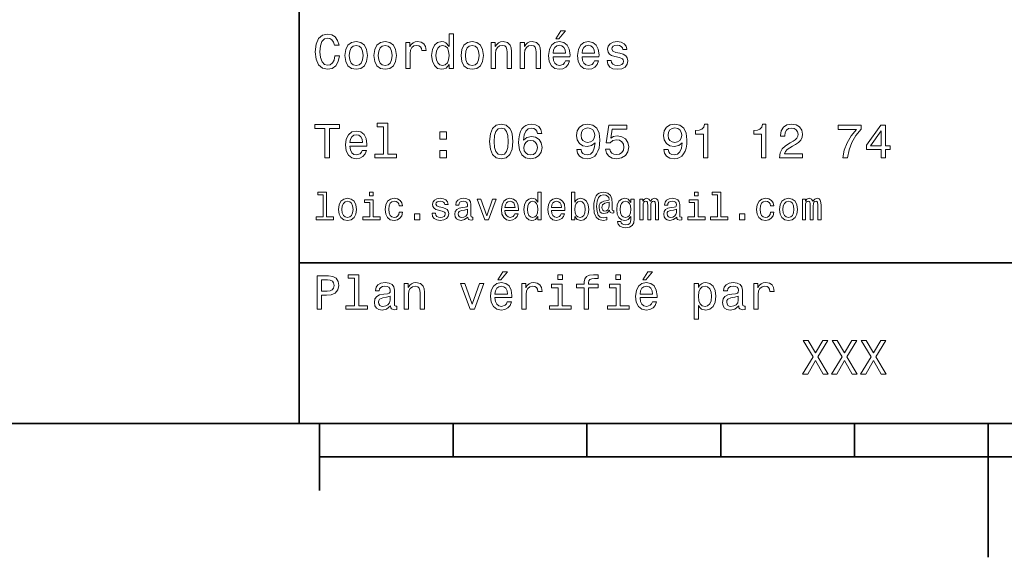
# Model space of a CAD drawing. Extents: x 0 to 297, y 0 to 210.
# Tile 2 of 8: x 76 to 150, y 0 to 40. Entities that reach past the tile are written whole.
import ezdxf

# ---------------------------------------------------------------- set-up
doc = ezdxf.new("R2010")
doc.units = 0

msp = doc.modelspace()

# ---------------------------------------------------------------- linework, layer by layer
at = {"color": 7, "lineweight": 35}
for p, q in [((97, 10), (97, 70)), ((97, 22), (162, 22)), ((10, 10), (287, 10)), ((97, 10), (287, 10)), ((98.5, 7.5), (198.5, 7.5))]:
    msp.add_line(p, q, dxfattribs=at)
at = {"color": 7, "lineweight": 35, "ltscale": 0.125}
msp.add_line((98.5, 10), (98.5, 5), dxfattribs=at)
at = {"color": 7, "lineweight": 35, "ltscale": 0.0625}
for p, q in [((108.5, 10), (108.5, 7.5)), ((118.5, 10), (118.5, 7.5)), ((128.5, 10), (128.5, 7.5)), ((138.5, 10), (138.5, 7.5))]:
    msp.add_line(p, q, dxfattribs=at)
at = {"color": 7, "lineweight": 35, "ltscale": 0.25}
msp.add_line((148.5, 10), (148.5, 0), dxfattribs=at)
at = {"color": 7, "lineweight": 13}
for points in [[(99.66787, 37.460373), (99.595818, 37.15778), (99.476944, 36.941643), (99.311241, 36.808357), (99.116714, 36.765129), (98.882568, 36.829971), (98.698845, 37.024494), (98.57637, 37.341499), (98.536743, 37.780979), (98.57637, 38.216858), (98.695244, 38.537464), (98.87896, 38.731987), (99.116714, 38.80043), (99.289627, 38.764408), (99.437317, 38.663544), (99.552597, 38.501442), (99.631844, 38.278099), (99.97406, 38.278099), (99.865997, 38.620316), (99.678673, 38.879681), (99.422913, 39.041786), (99.116714, 39.099422), (98.734871, 39.009365), (98.443085, 38.757202), (98.25576, 38.342937), (98.190926, 37.780979), (98.25576, 37.219021), (98.443085, 36.804756), (98.734871, 36.548992), (99.116714, 36.462536), (99.451729, 36.530979), (99.721901, 36.721901), (99.912827, 37.035301), (100.013687, 37.460373)], [(108.201729, 36.829971), (108.201729, 36.530979), (108.51873, 36.530979), (108.51873, 39.117435), (108.20533, 39.117435), (108.20533, 38.170029), (107.963974, 38.443802), (107.816284, 38.508644), (107.646973, 38.533859), (107.340775, 38.461815), (107.103027, 38.260086), (106.948128, 37.935879), (106.894089, 37.5), (106.948128, 37.064121), (107.103027, 36.736309), (107.340775, 36.530979), (107.646973, 36.462536), (107.816284, 36.487751), (107.967575, 36.552593)], [(116.184441, 38.728386), (116.396973, 38.728386), (116.897697, 39.340778), (116.54467, 39.340778)], [(100.413544, 37.496399), (100.471184, 37.056915), (100.636887, 36.732708), (100.899857, 36.530979), (101.252884, 36.462536), (101.602303, 36.530979), (101.865273, 36.729107), (102.030983, 37.053314), (102.092216, 37.496399), (102.030983, 37.935879), (101.865273, 38.263687), (101.602303, 38.461815), (101.252884, 38.533859), (100.899857, 38.461815), (100.636887, 38.260086), (100.471184, 37.935879)], [(102.58213, 37.496399), (102.639771, 37.056915), (102.805473, 36.732708), (103.068443, 36.530979), (103.421471, 36.462536), (103.770897, 36.530979), (104.033859, 36.729107), (104.19957, 37.053314), (104.260803, 37.496399), (104.19957, 37.935879), (104.033859, 38.263687), (103.770897, 38.461815), (103.421471, 38.533859), (103.068443, 38.461815), (102.805473, 38.260086), (102.639771, 37.935879)], [(104.963257, 36.530979), (105.280258, 36.530979), (105.280258, 37.636887), (105.312683, 37.903458), (105.409943, 38.094379), (105.568443, 38.209652), (105.780983, 38.249279), (105.939484, 38.224064), (106.058357, 38.152016), (106.130402, 38.029537), (106.155617, 37.863831), (106.476227, 37.863831), (106.432999, 38.155621), (106.314117, 38.364552), (106.115997, 38.490635), (105.845825, 38.533859), (105.662102, 38.505043), (105.503601, 38.432995), (105.363113, 38.310516), (105.251442, 38.144814), (105.251442, 38.465416), (104.963257, 38.465416)], [(109.087898, 37.496399), (109.145531, 37.056915), (109.311241, 36.732708), (109.574203, 36.530979), (109.927231, 36.462536), (110.276657, 36.530979), (110.539627, 36.729107), (110.70533, 37.053314), (110.766571, 37.496399), (110.70533, 37.935879), (110.539627, 38.263687), (110.276657, 38.461815), (109.927231, 38.533859), (109.574203, 38.461815), (109.311241, 38.260086), (109.145531, 37.935879)], [(111.350143, 36.530979), (111.667145, 36.530979), (111.667145, 37.647694), (111.69957, 37.903458), (111.804031, 38.090778), (111.966141, 38.206051), (112.182274, 38.249279), (112.355186, 38.213257), (112.463257, 38.115993), (112.517288, 37.953888), (112.535301, 37.737751), (112.535301, 36.530979), (112.852303, 36.530979), (112.852303, 37.802593), (112.837898, 38.058357), (112.773056, 38.270893), (112.560516, 38.465416), (112.229103, 38.533859), (112.045387, 38.508644), (111.890488, 38.440201), (111.757202, 38.324928), (111.65274, 38.170029), (111.65274, 38.465416), (111.350143, 38.465416)], [(113.51873, 36.530979), (113.835732, 36.530979), (113.835732, 37.647694), (113.868156, 37.903458), (113.972626, 38.090778), (114.134727, 38.206051), (114.350861, 38.249279), (114.523773, 38.213257), (114.631844, 38.115993), (114.685883, 37.953888), (114.703888, 37.737751), (114.703888, 36.530979), (115.020889, 36.530979), (115.020889, 37.802593), (115.006485, 38.058357), (114.941643, 38.270893), (114.729111, 38.465416), (114.39769, 38.533859), (114.213974, 38.508644), (114.059082, 38.440201), (113.925789, 38.324928), (113.821327, 38.170029), (113.821327, 38.465416), (113.51873, 38.465416)], [(115.964699, 37.406338), (117.232712, 37.406338), (117.236313, 37.554035), (117.178673, 37.9683), (117.020172, 38.278099), (116.768013, 38.465416), (116.432999, 38.533859), (116.105186, 38.461815), (115.853027, 38.260086), (115.690918, 37.932278), (115.633286, 37.5), (115.687317, 37.056915), (115.849426, 36.732708), (116.097984, 36.530979), (116.422188, 36.462536), (116.703171, 36.509365), (116.933716, 36.631844), (117.103027, 36.826366), (117.200287, 37.085735), (116.886887, 37.085735), (116.822044, 36.941643), (116.728386, 36.833572), (116.461815, 36.747116), (116.256485, 36.786743), (116.101585, 36.912823), (116.000717, 37.118156), (115.964699, 37.395531)], [(118.133286, 37.406338), (119.401299, 37.406338), (119.4049, 37.554035), (119.34726, 37.9683), (119.188766, 38.278099), (118.9366, 38.465416), (118.601585, 38.533859), (118.273773, 38.461815), (118.021614, 38.260086), (117.859512, 37.932278), (117.801872, 37.5), (117.855911, 37.056915), (118.018013, 36.732708), (118.266571, 36.530979), (118.590775, 36.462536), (118.871758, 36.509365), (119.10231, 36.631844), (119.271614, 36.826366), (119.368881, 37.085735), (119.055481, 37.085735), (118.990631, 36.941643), (118.896973, 36.833572), (118.630402, 36.747116), (118.425072, 36.786743), (118.270172, 36.912823), (118.169312, 37.118156), (118.133286, 37.395531)], [(120.971901, 37.658501), (120.66571, 37.730545), (120.438766, 37.8134), (120.363113, 37.982708), (120.384727, 38.101585), (120.460373, 38.188038), (120.582855, 38.242073), (120.759369, 38.263687), (120.92868, 38.242073), (121.061966, 38.177231), (121.148415, 38.079971), (121.184441, 37.950287), (121.49424, 37.950287), (121.49424, 37.957493), (121.440201, 38.191643), (121.292511, 38.375359), (121.061966, 38.490635), (120.759369, 38.533859), (120.453171, 38.490635), (120.229828, 38.371758), (120.08934, 38.195244), (120.046112, 37.971901), (120.078529, 37.755764), (120.179398, 37.604465), (120.3451, 37.496399), (120.586456, 37.42075), (120.939484, 37.334293), (121.155624, 37.244236), (121.213257, 37.172188), (121.234871, 37.064121), (121.202454, 36.930836), (121.115997, 36.829971), (120.97551, 36.765129), (120.788185, 36.743515), (120.590057, 36.765129), (120.445969, 36.840778), (120.348709, 36.963257), (120.309082, 37.132565), (120.002884, 37.132565), (120.053314, 36.844379), (120.201012, 36.635445), (120.435158, 36.509365), (120.759369, 36.462536), (121.097984, 36.509365), (121.346542, 36.635445), (121.497841, 36.837173), (121.551872, 37.100143), (121.512253, 37.327087), (121.400574, 37.481987), (121.216858, 37.582851)], [(100.737755, 37.5), (100.770172, 37.824207), (100.87104, 38.058357), (101.033142, 38.20245), (101.252884, 38.25288), (101.469017, 38.20245), (101.631126, 38.061958), (101.731987, 37.824207), (101.768013, 37.5), (101.731987, 37.172188), (101.631126, 36.934437), (101.469017, 36.790344), (101.252884, 36.743515), (101.033142, 36.790344), (100.87104, 36.934437), (100.770172, 37.172188)], [(102.906342, 37.5), (102.938759, 37.824207), (103.039627, 38.058357), (103.201729, 38.20245), (103.421471, 38.25288), (103.637611, 38.20245), (103.799713, 38.061958), (103.900574, 37.824207), (103.9366, 37.5), (103.900574, 37.172188), (103.799713, 36.934437), (103.637611, 36.790344), (103.421471, 36.743515), (103.201729, 36.790344), (103.039627, 36.934437), (102.938759, 37.172188)], [(107.701012, 38.249279), (107.909943, 38.198845), (108.068443, 38.058357), (108.162102, 37.824207), (108.198128, 37.5), (108.162102, 37.172188), (108.068443, 36.938038), (107.909943, 36.793949), (107.701012, 36.747116), (107.502884, 36.793949), (107.351585, 36.938038), (107.250717, 37.175793), (107.2183, 37.5), (107.250717, 37.820606), (107.351585, 38.054756), (107.502884, 38.198845)], [(109.412102, 37.5), (109.444527, 37.824207), (109.545387, 38.058357), (109.707489, 38.20245), (109.927231, 38.25288), (110.143372, 38.20245), (110.305473, 38.061958), (110.406342, 37.824207), (110.44236, 37.5), (110.406342, 37.172188), (110.305473, 36.934437), (110.143372, 36.790344), (109.927231, 36.743515), (109.707489, 36.790344), (109.545387, 36.934437), (109.444527, 37.172188)], [(115.964699, 37.672909), (116.004318, 37.921471), (116.101585, 38.105186), (116.249283, 38.216858), (116.443802, 38.256485), (116.634727, 38.216858), (116.782425, 38.105186), (116.872482, 37.921471), (116.9049, 37.672909)], [(118.133286, 37.672909), (118.172913, 37.921471), (118.270172, 38.105186), (118.41787, 38.216858), (118.612396, 38.256485), (118.803314, 38.216858), (118.951012, 38.105186), (119.041069, 37.921471), (119.073486, 37.672909)], [(103.306198, 32.170029), (103.306198, 30.116714), (102.654175, 30.116714), (102.654175, 29.850143), (104.271614, 29.850143), (104.271614, 30.116714), (103.623199, 30.116714), (103.623199, 32.4366), (102.809074, 32.4366), (102.809074, 32.170029)], [(98.918587, 29.850143), (99.25, 29.850143), (99.25, 32.04755), (100.006485, 32.04755), (100.006485, 32.350143), (98.158501, 32.350143), (98.158501, 32.04755), (98.918587, 32.04755)], [(100.784584, 30.725504), (102.052597, 30.725504), (102.056198, 30.873198), (101.998558, 31.287464), (101.840057, 31.597261), (101.587898, 31.784582), (101.252884, 31.853025), (100.925072, 31.780979), (100.672913, 31.57925), (100.510803, 31.25144), (100.453171, 30.819164), (100.507202, 30.37608), (100.669312, 30.051872), (100.91787, 29.850143), (101.242073, 29.7817), (101.523056, 29.828529), (101.753601, 29.951008), (101.922913, 30.145533), (102.020172, 30.404898), (101.706772, 30.404898), (101.64193, 30.260807), (101.548271, 30.152737), (101.2817, 30.066282), (101.07637, 30.105907), (100.921471, 30.231987), (100.820602, 30.437319), (100.784584, 30.714697)], [(107.510086, 31.247837), (108.007202, 31.247837), (108.007202, 31.784582), (107.510086, 31.784582)], [(111.227661, 31.071325), (111.2817, 30.505762), (111.451012, 30.102304), (111.721184, 29.857347), (112.095825, 29.778097), (112.466858, 29.857347), (112.73703, 30.102304), (112.90274, 30.505762), (112.960373, 31.071325), (112.90274, 31.633286), (112.83429, 31.856628), (112.73703, 32.040344), (112.466858, 32.285301), (112.095825, 32.368156), (111.721184, 32.285301), (111.451012, 32.036743), (111.2817, 31.633286)], [(111.573486, 31.071325), (111.602303, 31.507204), (111.69236, 31.820604), (111.854469, 32.004322), (112.095825, 32.069164), (112.333572, 32.004322), (112.495674, 31.820604), (112.585732, 31.507204), (112.614555, 31.071325), (112.585732, 30.631844), (112.495674, 30.318443), (112.333572, 30.134726), (112.095825, 30.073486), (111.854469, 30.134726), (111.69236, 30.318443), (111.602303, 30.631844)], [(115.12896, 31.676512), (115.060516, 31.9683), (114.902016, 32.184437), (114.657059, 32.321323), (114.340057, 32.368156), (114.127518, 32.342937), (113.943802, 32.274494), (113.7817, 32.162823), (113.644814, 32.004322), (113.536743, 31.806194), (113.457489, 31.56484), (113.407059, 31.280258), (113.392654, 30.959654), (113.450287, 30.448126), (113.626801, 30.077089), (113.911385, 29.853746), (114.30043, 29.778097), (114.649857, 29.842939), (114.916428, 30.012247), (115.08934, 30.278818), (115.150574, 30.617435), (115.08934, 30.959654), (114.92363, 31.222622), (114.66787, 31.388329), (114.350861, 31.445965), (114.008644, 31.373919), (113.752884, 31.168587), (113.806915, 31.56484), (113.922188, 31.849422), (114.098701, 32.01873), (114.343658, 32.076366), (114.523773, 32.04755), (114.66066, 31.971901), (114.750717, 31.845821), (114.797546, 31.676512)], [(117.73703, 30.46974), (117.791069, 30.185158), (117.945969, 29.965418), (118.190926, 29.828529), (118.515129, 29.778097), (118.727669, 29.803314), (118.918587, 29.868155), (119.080688, 29.979826), (119.217583, 30.138329), (119.325653, 30.336454), (119.4049, 30.581411), (119.451729, 30.862391), (119.469742, 31.1866), (119.408501, 31.694523), (119.231987, 32.065559), (118.951012, 32.288902), (118.565567, 32.368156), (118.21254, 32.303314), (117.945969, 32.130402), (117.773056, 31.863832), (117.715424, 31.528818), (117.773056, 31.182997), (117.942368, 30.920029), (118.194527, 30.754322), (118.515129, 30.700287), (118.853745, 30.768732), (119.109512, 30.977665), (119.051872, 30.577808), (118.9366, 30.293226), (118.760086, 30.123919), (118.51873, 30.069883), (118.331413, 30.0951), (118.194527, 30.174351), (118.104469, 30.300432), (118.068443, 30.46974)], [(118.064842, 31.532419), (118.100868, 31.755764), (118.201729, 31.932276), (118.360229, 32.043949), (118.565567, 32.083572), (118.778099, 32.043949), (118.940201, 31.932276), (119.041069, 31.759365), (119.080688, 31.536022), (119.041069, 31.309076), (118.940201, 31.139769), (118.774498, 31.035301), (118.554756, 30.999279), (118.356628, 31.035301), (118.201729, 31.139769), (118.100868, 31.305475)], [(119.876801, 30.502161), (119.956055, 30.206772), (120.132568, 29.976225), (120.391937, 29.832132), (120.723343, 29.778097), (121.087173, 29.842939), (121.371758, 30.019451), (121.551872, 30.300432), (121.620316, 30.660662), (121.559082, 30.995676), (121.386169, 31.258644), (121.115997, 31.427954), (120.766571, 31.489193), (120.496399, 31.445965), (120.287468, 31.327089), (120.388329, 32.000721), (121.483429, 32.000721), (121.483429, 32.296108), (120.146973, 32.296108), (119.948853, 30.970461), (120.23703, 30.970461), (120.445969, 31.139769), (120.71254, 31.201008), (120.943085, 31.161383), (121.119598, 31.046108), (121.23127, 30.869596), (121.270897, 30.642651), (121.23127, 30.415705), (121.115997, 30.239193), (120.939484, 30.127522), (120.71254, 30.087896), (120.521614, 30.113111), (120.373917, 30.195965), (120.265854, 30.325647), (120.211815, 30.502161)], [(124.242798, 30.46974), (124.296829, 30.185158), (124.451736, 29.965418), (124.696686, 29.828529), (125.020897, 29.778097), (125.233429, 29.803314), (125.424355, 29.868155), (125.586456, 29.979826), (125.723343, 30.138329), (125.831413, 30.336454), (125.910667, 30.581411), (125.957497, 30.862391), (125.97551, 31.1866), (125.914268, 31.694523), (125.737755, 32.065559), (125.456772, 32.288902), (125.071327, 32.368156), (124.718307, 32.303314), (124.451736, 32.130402), (124.278824, 31.863832), (124.221184, 31.528818), (124.278824, 31.182997), (124.448128, 30.920029), (124.700287, 30.754322), (125.020897, 30.700287), (125.359512, 30.768732), (125.61528, 30.977665), (125.55764, 30.577808), (125.442368, 30.293226), (125.265854, 30.123919), (125.024498, 30.069883), (124.837181, 30.0951), (124.700287, 30.174351), (124.610229, 30.300432), (124.574211, 30.46974)], [(124.57061, 31.532419), (124.606628, 31.755764), (124.707497, 31.932276), (124.865997, 32.043949), (125.071327, 32.083572), (125.283867, 32.043949), (125.445969, 31.932276), (125.546829, 31.759365), (125.586456, 31.536022), (125.546829, 31.309076), (125.445969, 31.139769), (125.280258, 31.035301), (125.060524, 30.999279), (124.862396, 31.035301), (124.707497, 31.139769), (124.606628, 31.305475)], [(127.211098, 29.850143), (127.53891, 29.850143), (127.53891, 32.368156), (127.293953, 32.368156), (127.229111, 32.148415), (127.099426, 32.000721), (126.901299, 31.914265), (126.627525, 31.885447), (126.627525, 31.629683), (127.211098, 31.629683)], [(131.548279, 29.850143), (131.876083, 29.850143), (131.876083, 32.368156), (131.631134, 32.368156), (131.566284, 32.148415), (131.4366, 32.000721), (131.23848, 31.914265), (130.964706, 31.885447), (130.964706, 31.629683), (131.548279, 31.629683)], [(132.90274, 29.850143), (134.621033, 29.850143), (134.621033, 30.159943), (133.26297, 30.159943), (133.338623, 30.32925), (133.468307, 30.46974), (133.868164, 30.725504), (134.080688, 30.833572), (134.318451, 30.988472), (134.487762, 31.168587), (134.585022, 31.381123), (134.621033, 31.622478), (134.559799, 31.925072), (134.390503, 32.162823), (134.131134, 32.314121), (133.796112, 32.368156), (133.450287, 32.306915), (133.187317, 32.137608), (133.018021, 31.867435), (132.960388, 31.510807), (132.960388, 31.460375), (133.288193, 31.460375), (133.288193, 31.489193), (133.320618, 31.73415), (133.417877, 31.914265), (133.572769, 32.029537), (133.778107, 32.069164), (133.98703, 32.033142), (134.141937, 31.943083), (134.242798, 31.802593), (134.278824, 31.62608), (134.253601, 31.460375), (134.185165, 31.319883), (134.069885, 31.197405), (133.911392, 31.089336), (133.698853, 30.974062), (133.345825, 30.750719), (133.09726, 30.512968), (132.94957, 30.224783), (132.90274, 29.86095)], [(137.618164, 29.850143), (137.981995, 29.850143), (138.100861, 30.444523), (138.309799, 30.999279), (138.605194, 31.514408), (138.990631, 31.997118), (138.990631, 32.296108), (137.27594, 32.296108), (137.27594, 31.9683), (138.644806, 31.9683), (138.248566, 31.481987), (137.94957, 30.974062), (137.740631, 30.433718)], [(140.485596, 29.850143), (140.809799, 29.850143), (140.809799, 30.46974), (141.166428, 30.46974), (141.166428, 30.757925), (140.809799, 30.757925), (140.809799, 32.296108), (140.481995, 32.296108), (139.386887, 30.786743), (139.386887, 30.46974), (140.485596, 30.46974)], [(139.689484, 30.757925), (140.485596, 31.878241), (140.485596, 30.757925)], [(100.784584, 30.992075), (100.824211, 31.240633), (100.921471, 31.424351), (101.069168, 31.536022), (101.263687, 31.575647), (101.454613, 31.536022), (101.602303, 31.424351), (101.69236, 31.240633), (101.724785, 30.992075)], [(114.801147, 30.613832), (114.761528, 30.386887), (114.66066, 30.213976), (114.498558, 30.098703), (114.296829, 30.062679), (114.08429, 30.098703), (113.922188, 30.210375), (113.817726, 30.383286), (113.785301, 30.610229), (113.821327, 30.833572), (113.922188, 31.002882), (114.087898, 31.11095), (114.311241, 31.150576), (114.505768, 31.11095), (114.66066, 31.006483), (114.761528, 30.837175)], [(107.510086, 29.850143), (108.007202, 29.850143), (108.007202, 30.386887), (107.510086, 30.386887)], [(98.775215, 27.080692), (98.775215, 25.438042), (98.253601, 25.438042), (98.253601, 25.224785), (99.547554, 25.224785), (99.547554, 25.438042), (99.028816, 25.438042), (99.028816, 27.293949), (98.377525, 27.293949), (98.377525, 27.080692)], [(102.524498, 27.293949), (102.256485, 27.293949), (102.256485, 27.005764), (102.524498, 27.005764)], [(114.835732, 25.463978), (114.835732, 25.224785), (115.08934, 25.224785), (115.08934, 27.293949), (114.838615, 27.293949), (114.838615, 26.536024), (114.645531, 26.755045), (114.527374, 26.806917), (114.39193, 26.827091), (114.146973, 26.769453), (113.956772, 26.60807), (113.832855, 26.348703), (113.789627, 26), (113.832855, 25.651299), (113.956772, 25.38905), (114.146973, 25.224785), (114.39193, 25.170031), (114.527374, 25.190203), (114.648415, 25.242075)], [(117.593658, 25.463978), (117.780975, 25.242075), (118.03746, 25.170031), (118.279541, 25.224785), (118.472626, 25.38905), (118.593658, 25.651299), (118.639771, 26), (118.593658, 26.348703), (118.469742, 26.60807), (118.279541, 26.769453), (118.03746, 26.827091), (117.783859, 26.752163), (117.680115, 26.659943), (117.593658, 26.536024), (117.593658, 27.293949), (117.340057, 27.293949), (117.340057, 25.224785), (117.593658, 25.224785)], [(120.504318, 25.734871), (120.504318, 25.902018), (120.458214, 25.893373), (120.403458, 25.913546), (120.386169, 25.974064), (120.386169, 26.446688), (120.363113, 26.780981), (120.270889, 27.02882), (120.054756, 27.213257), (119.752159, 27.279539), (119.57637, 27.262249), (119.426514, 27.210375), (119.296829, 27.12392), (119.193085, 27.002882), (119.112389, 26.850145), (119.054756, 26.662825), (119.020172, 26.438042), (119.008644, 26.184439), (119.048988, 25.737753), (119.178673, 25.42075), (119.394814, 25.230549), (119.703171, 25.170031), (119.985588, 25.216139), (119.985588, 25.406342), (119.737747, 25.360231), (119.498558, 25.409224), (119.340057, 25.567724), (119.253601, 25.835735), (119.227661, 26.224785), (119.256485, 26.605188), (119.354462, 26.876081), (119.51297, 27.040346), (119.743515, 27.095102), (119.919312, 27.063402), (120.048988, 26.988474), (120.129684, 26.876081), (120.158501, 26.746399), (120.126801, 26.682999), (120.040344, 26.654179), (119.757927, 26.610952), (119.602303, 26.547552), (119.489914, 26.449568), (119.42363, 26.314121), (119.403458, 26.135448), (119.429398, 25.942364), (119.501442, 25.798271), (119.619598, 25.708935), (119.775215, 25.680117), (120.002884, 25.740635), (120.195969, 25.930836), (120.195969, 25.913546), (120.242073, 25.760807), (120.400574, 25.714699)], [(126.812683, 27.293949), (126.54467, 27.293949), (126.54467, 27.005764), (126.812683, 27.005764)], [(128.268021, 27.080692), (128.268021, 25.438042), (127.746399, 25.438042), (127.746399, 25.224785), (129.040344, 25.224785), (129.040344, 25.438042), (128.521622, 25.438042), (128.521622, 27.293949), (127.870316, 27.293949), (127.870316, 27.080692)], [(99.930832, 25.99712), (99.976944, 25.645535), (100.109512, 25.386168), (100.319885, 25.224785), (100.602303, 25.170031), (100.881844, 25.224785), (101.092216, 25.383286), (101.224785, 25.642653), (101.273773, 25.99712), (101.224785, 26.348703), (101.092216, 26.610952), (100.881844, 26.769453), (100.602303, 26.827091), (100.319885, 26.769453), (100.109512, 26.60807), (99.976944, 26.348703)], [(100.190201, 26), (100.216141, 26.259367), (100.296829, 26.446688), (100.426514, 26.56196), (100.602303, 26.602306), (100.775215, 26.56196), (100.9049, 26.449568), (100.985588, 26.259367), (101.014412, 26), (100.985588, 25.737753), (100.9049, 25.547552), (100.775215, 25.432278), (100.602303, 25.394814), (100.426514, 25.432278), (100.296829, 25.547552), (100.216141, 25.737753)], [(102.515854, 25.438042), (102.515854, 26.720463), (101.864555, 26.720463), (101.864555, 26.504324), (102.262245, 26.504324), (102.262245, 25.438042), (101.743515, 25.438042), (101.743515, 25.224785), (103.040344, 25.224785), (103.040344, 25.438042)], [(104.461098, 26.259367), (104.711815, 26.259367), (104.659943, 26.489914), (104.536026, 26.671471), (104.342941, 26.783863), (104.092216, 26.827091), (103.815559, 26.769453), (103.605186, 26.60807), (103.472626, 26.345821), (103.426514, 25.994238), (103.469742, 25.645535), (103.599426, 25.386168), (103.804031, 25.224785), (104.083572, 25.170031), (104.331413, 25.213257), (104.524498, 25.334295), (104.657059, 25.524496), (104.714699, 25.778099), (104.472626, 25.778099), (104.429398, 25.616716), (104.348701, 25.495678), (104.233429, 25.42075), (104.092216, 25.397696), (103.916428, 25.43516), (103.789627, 25.550434), (103.711815, 25.737753), (103.685883, 26.002882), (103.711815, 26.262249), (103.792511, 26.449568), (103.922188, 26.564842), (104.092216, 26.605188), (104.242073, 26.579252), (104.354469, 26.51297), (104.429398, 26.40346)], [(107.703171, 26.126802), (107.458214, 26.184439), (107.276657, 26.250721), (107.216141, 26.386168), (107.233429, 26.48127), (107.293945, 26.550434), (107.39193, 26.59366), (107.533142, 26.610952), (107.668587, 26.59366), (107.775215, 26.541788), (107.844383, 26.463978), (107.873199, 26.360231), (108.12104, 26.360231), (108.12104, 26.365995), (108.077812, 26.553314), (107.959656, 26.700289), (107.775215, 26.792507), (107.533142, 26.827091), (107.288185, 26.792507), (107.109512, 26.697407), (106.997116, 26.556196), (106.96254, 26.377523), (106.988472, 26.204613), (107.069168, 26.083574), (107.201729, 25.99712), (107.394814, 25.9366), (107.677231, 25.867435), (107.850143, 25.795389), (107.896255, 25.737753), (107.913544, 25.651299), (107.887611, 25.54467), (107.818443, 25.463978), (107.706055, 25.412106), (107.556198, 25.394814), (107.397697, 25.412106), (107.282425, 25.472624), (107.204613, 25.570606), (107.172913, 25.706053), (106.927956, 25.706053), (106.9683, 25.475506), (107.086456, 25.308359), (107.273773, 25.207495), (107.533142, 25.170031), (107.804031, 25.207495), (108.002884, 25.308359), (108.123917, 25.469742), (108.167145, 25.680117), (108.135445, 25.861673), (108.046112, 25.985592), (107.899139, 26.066284)], [(109.599426, 25.426514), (109.599426, 25.417868), (109.613831, 25.319885), (109.657059, 25.250721), (109.838615, 25.195967), (109.979828, 25.219021), (109.979828, 25.414986), (109.919312, 25.406342), (109.838615, 25.443806), (109.824203, 25.559078), (109.824203, 26.360231), (109.789627, 26.564842), (109.688759, 26.708935), (109.51297, 26.795389), (109.265129, 26.827091), (109.023056, 26.792507), (108.844383, 26.694525), (108.731987, 26.541788), (108.694527, 26.340059), (108.694527, 26.322767), (108.922188, 26.322767), (108.94236, 26.443806), (109.00576, 26.53026), (109.109512, 26.582134), (109.256485, 26.602306), (109.397697, 26.587896), (109.498558, 26.54467), (109.559074, 26.469742), (109.579254, 26.365995), (109.567726, 26.244957), (109.521614, 26.184439), (109.406342, 26.155621), (109.190201, 26.132566), (108.94236, 26.080692), (108.766571, 25.988474), (108.662827, 25.844381), (108.631126, 25.631124), (108.659943, 25.440924), (108.749283, 25.299713), (108.893372, 25.210375), (109.092216, 25.178675), (109.360229, 25.239195)], [(110.87896, 25.224785), (111.146973, 25.224785), (111.711815, 26.772335), (111.44957, 26.772335), (111.014404, 25.524496), (110.570602, 26.772335), (110.305473, 26.772335)], [(112.371758, 25.925074), (113.386169, 25.925074), (113.389046, 26.043228), (113.342941, 26.374641), (113.216141, 26.622478), (113.014404, 26.772335), (112.746399, 26.827091), (112.484146, 26.769453), (112.282417, 26.60807), (112.15274, 26.345821), (112.106628, 26), (112.149857, 25.645535), (112.279541, 25.386168), (112.478386, 25.224785), (112.737747, 25.170031), (112.962532, 25.207495), (113.146973, 25.305477), (113.282417, 25.461096), (113.360229, 25.668589), (113.109512, 25.668589), (113.057632, 25.553314), (112.982712, 25.46686), (112.769455, 25.397696), (112.605186, 25.429396), (112.48127, 25.53026), (112.400574, 25.694525), (112.371758, 25.916428)], [(112.371758, 26.138329), (112.403458, 26.337177), (112.48127, 26.48415), (112.599426, 26.573488), (112.755043, 26.605188), (112.907776, 26.573488), (113.025932, 26.48415), (113.097984, 26.337177), (113.123917, 26.138329)], [(114.435158, 26.599424), (114.602303, 26.559078), (114.729103, 26.446688), (114.804031, 26.259367), (114.832855, 26), (114.804031, 25.737753), (114.729103, 25.550434), (114.602303, 25.43516), (114.435158, 25.397696), (114.276657, 25.43516), (114.155617, 25.550434), (114.074928, 25.740635), (114.048988, 26), (114.074928, 26.256485), (114.155617, 26.443806), (114.276657, 26.559078)], [(115.841499, 25.925074), (116.855904, 25.925074), (116.858788, 26.043228), (116.812683, 26.374641), (116.685875, 26.622478), (116.484146, 26.772335), (116.216141, 26.827091), (115.953888, 26.769453), (115.752159, 26.60807), (115.622475, 26.345821), (115.57637, 26), (115.619598, 25.645535), (115.749275, 25.386168), (115.948128, 25.224785), (116.207489, 25.170031), (116.432274, 25.207495), (116.616714, 25.305477), (116.752159, 25.461096), (116.829971, 25.668589), (116.579247, 25.668589), (116.527374, 25.553314), (116.452446, 25.46686), (116.239189, 25.397696), (116.074928, 25.429396), (115.951004, 25.53026), (115.870316, 25.694525), (115.841499, 25.916428)], [(115.841499, 26.138329), (115.873199, 26.337177), (115.951004, 26.48415), (116.06916, 26.573488), (116.224785, 26.605188), (116.377518, 26.573488), (116.495674, 26.48415), (116.567719, 26.337177), (116.593658, 26.138329)], [(118.380402, 26), (118.351585, 25.740635), (118.273773, 25.550434), (118.149857, 25.43516), (117.994232, 25.397696), (117.824203, 25.43516), (117.700287, 25.550434), (117.622475, 25.737753), (117.596542, 26), (117.622475, 26.259367), (117.700287, 26.446688), (117.824203, 26.559078), (117.994232, 26.599424), (118.149857, 26.559078), (118.273773, 26.443806), (118.351585, 26.256485)], [(120.170029, 26.279539), (120.141212, 26.100866), (120.069168, 25.974064), (119.959656, 25.896255), (119.829971, 25.873199), (119.740631, 25.887609), (119.677231, 25.939482), (119.636887, 26.025938), (119.625359, 26.146975), (119.674347, 26.345821), (119.841499, 26.449568), (120.170029, 26.53026)], [(122.028816, 25.293949), (122.028816, 26.772335), (121.786743, 26.772335), (121.786743, 26.521614), (121.587898, 26.749281), (121.466858, 26.806917), (121.331413, 26.827091), (121.086456, 26.769453), (120.896255, 26.60807), (120.772339, 26.348703), (120.729111, 26), (120.772339, 25.648417), (120.896255, 25.38905), (121.086456, 25.224785), (121.331413, 25.170031), (121.469742, 25.190203), (121.585014, 25.242075), (121.786743, 25.461096), (121.786743, 25.242075), (121.763687, 25.069166), (121.700287, 24.945246), (121.579254, 24.873199), (121.39769, 24.847263), (121.239197, 24.864553), (121.126801, 24.907782), (121.060516, 24.98271), (121.040344, 25.083574), (120.795387, 25.083574), (120.795387, 25.072046), (120.832855, 24.887609), (120.948128, 24.749281), (121.132568, 24.659943), (121.383286, 24.628242), (121.682999, 24.671471), (121.881844, 24.792509), (121.994232, 25.002882)], [(120.991356, 26), (121.017288, 26.256485), (121.0951, 26.446688), (121.216141, 26.559078), (121.377518, 26.599424), (121.547546, 26.559078), (121.674347, 26.446688), (121.752159, 26.256485), (121.780975, 26), (121.752159, 25.737753), (121.674347, 25.550434), (121.547546, 25.43516), (121.377518, 25.397696), (121.216141, 25.43516), (121.0951, 25.550434), (121.017288, 25.740635)], [(122.458214, 25.224785), (122.691643, 25.224785), (122.691643, 26.259367), (122.706055, 26.414986), (122.749283, 26.527378), (122.815567, 26.59366), (122.902016, 26.619598), (122.971184, 26.596542), (123.017288, 26.538906), (123.040344, 26.440924), (123.048996, 26.311241), (123.048996, 25.224785), (123.268013, 25.224785), (123.268013, 26.259367), (123.282425, 26.412106), (123.325653, 26.524496), (123.394814, 26.59366), (123.48127, 26.619598), (123.55043, 26.596542), (123.596542, 26.538906), (123.625359, 26.311241), (123.625359, 25.224785), (123.858788, 25.224785), (123.858788, 26.293949), (123.844383, 26.515852), (123.798271, 26.685881), (123.706055, 26.789627), (123.556198, 26.827091), (123.380402, 26.769453), (123.244957, 26.602306), (123.138329, 26.766571), (122.959656, 26.827091), (122.795387, 26.769453), (122.682999, 26.60807), (122.682999, 26.772335), (122.458214, 26.772335)], [(125.213257, 25.426514), (125.213257, 25.417868), (125.227669, 25.319885), (125.270897, 25.250721), (125.452454, 25.195967), (125.593658, 25.219021), (125.593658, 25.414986), (125.533142, 25.406342), (125.452454, 25.443806), (125.438042, 25.559078), (125.438042, 26.360231), (125.403458, 26.564842), (125.302597, 26.708935), (125.126801, 26.795389), (124.878967, 26.827091), (124.636887, 26.792507), (124.458214, 26.694525), (124.345825, 26.541788), (124.308357, 26.340059), (124.308357, 26.322767), (124.536026, 26.322767), (124.556198, 26.443806), (124.619598, 26.53026), (124.723343, 26.582134), (124.870316, 26.602306), (125.011528, 26.587896), (125.112396, 26.54467), (125.172913, 26.469742), (125.193085, 26.365995), (125.181557, 26.244957), (125.135452, 26.184439), (125.020172, 26.155621), (124.804031, 26.132566), (124.556198, 26.080692), (124.380402, 25.988474), (124.276657, 25.844381), (124.244957, 25.631124), (124.273773, 25.440924), (124.363113, 25.299713), (124.507202, 25.210375), (124.706055, 25.178675), (124.97406, 25.239195)], [(126.804039, 25.438042), (126.804039, 26.720463), (126.15274, 26.720463), (126.15274, 26.504324), (126.55043, 26.504324), (126.55043, 25.438042), (126.0317, 25.438042), (126.0317, 25.224785), (127.328529, 25.224785), (127.328529, 25.438042)], [(132.219025, 26.259367), (132.469742, 26.259367), (132.417877, 26.489914), (132.293945, 26.671471), (132.100861, 26.783863), (131.850143, 26.827091), (131.573486, 26.769453), (131.363113, 26.60807), (131.23056, 26.345821), (131.184448, 25.994238), (131.227661, 25.645535), (131.357361, 25.386168), (131.561966, 25.224785), (131.841507, 25.170031), (132.08934, 25.213257), (132.282425, 25.334295), (132.414993, 25.524496), (132.472626, 25.778099), (132.23056, 25.778099), (132.187317, 25.616716), (132.106628, 25.495678), (131.991364, 25.42075), (131.850143, 25.397696), (131.674347, 25.43516), (131.547546, 25.550434), (131.469742, 25.737753), (131.443817, 26.002882), (131.469742, 26.262249), (131.55043, 26.449568), (131.680115, 26.564842), (131.850143, 26.605188), (132, 26.579252), (132.112396, 26.51297), (132.187317, 26.40346)], [(132.893372, 25.99712), (132.939484, 25.645535), (133.072052, 25.386168), (133.282425, 25.224785), (133.56485, 25.170031), (133.844391, 25.224785), (134.054764, 25.383286), (134.187317, 25.642653), (134.236313, 25.99712), (134.187317, 26.348703), (134.054764, 26.610952), (133.844391, 26.769453), (133.56485, 26.827091), (133.282425, 26.769453), (133.072052, 26.60807), (132.939484, 26.348703)], [(133.15274, 26), (133.17868, 26.259367), (133.259369, 26.446688), (133.389053, 26.56196), (133.56485, 26.602306), (133.737762, 26.56196), (133.867432, 26.449568), (133.948135, 26.259367), (133.976944, 26), (133.948135, 25.737753), (133.867432, 25.547552), (133.737762, 25.432278), (133.56485, 25.394814), (133.389053, 25.432278), (133.259369, 25.547552), (133.17868, 25.737753)], [(134.60231, 25.224785), (134.835739, 25.224785), (134.835739, 26.259367), (134.850143, 26.414986), (134.893372, 26.527378), (134.959656, 26.59366), (135.046112, 26.619598), (135.11528, 26.596542), (135.161392, 26.538906), (135.184448, 26.440924), (135.193085, 26.311241), (135.193085, 25.224785), (135.412109, 25.224785), (135.412109, 26.259367), (135.426514, 26.412106), (135.469742, 26.524496), (135.53891, 26.59366), (135.625366, 26.619598), (135.694534, 26.596542), (135.740631, 26.538906), (135.769455, 26.311241), (135.769455, 25.224785), (136.002884, 25.224785), (136.002884, 26.293949), (135.98848, 26.515852), (135.942368, 26.685881), (135.850143, 26.789627), (135.700287, 26.827091), (135.524506, 26.769453), (135.389053, 26.602306), (135.282425, 26.766571), (135.10376, 26.827091), (134.939484, 26.769453), (134.827087, 26.60807), (134.827087, 26.772335), (134.60231, 26.772335)], [(109.570602, 25.766571), (109.536026, 25.616716), (109.443802, 25.501442), (109.305473, 25.426514), (109.135445, 25.400578), (109.02594, 25.414986), (108.948128, 25.461096), (108.899139, 25.541788), (108.884727, 25.654181), (108.896255, 25.755045), (108.94236, 25.827091), (109.126801, 25.907782), (109.360229, 25.942364), (109.570602, 26.011528)], [(125.184441, 25.766571), (125.149857, 25.616716), (125.05764, 25.501442), (124.919312, 25.426514), (124.749283, 25.400578), (124.639771, 25.414986), (124.561958, 25.461096), (124.51297, 25.541788), (124.498558, 25.654181), (124.510086, 25.755045), (124.556198, 25.827091), (124.740631, 25.907782), (124.97406, 25.942364), (125.184441, 26.011528)], [(105.60807, 25.224785), (106.005768, 25.224785), (106.005768, 25.654181), (105.60807, 25.654181)], [(129.896255, 25.224785), (130.293945, 25.224785), (130.293945, 25.654181), (129.896255, 25.654181)], [(98.324211, 18.530979), (98.655617, 18.530979), (98.655617, 19.586454), (99.023056, 19.586454), (99.394089, 19.604465), (99.689484, 19.730547), (99.880402, 19.975504), (99.945244, 20.310518), (99.894814, 20.620316), (99.750717, 20.847261), (99.51297, 20.98415), (99.188759, 21.030979), (98.324211, 21.030979)], [(99.098701, 20.724783), (99.314842, 20.703169), (99.473343, 20.634726), (99.567001, 20.508644), (99.599426, 20.310518), (99.5634, 20.101583), (99.466141, 19.975504), (99.30043, 19.910662), (99.073486, 19.892651), (98.655617, 19.892651), (98.655617, 20.724783)], [(101.137611, 20.850864), (101.137611, 18.79755), (100.485588, 18.79755), (100.485588, 18.530979), (102.103027, 18.530979), (102.103027, 18.79755), (101.454613, 18.79755), (101.454613, 21.117435), (100.640488, 21.117435), (100.640488, 20.850864)], [(111.84726, 20.728386), (112.059799, 20.728386), (112.560516, 21.340778), (112.207489, 21.340778)], [(116.667145, 21.117435), (116.33213, 21.117435), (116.33213, 20.757204), (116.667145, 20.757204)], [(118.295387, 20.130404), (118.295387, 18.530979), (118.612396, 18.530979), (118.612396, 20.130404), (119.332855, 20.130404), (119.332855, 20.400576), (118.612396, 20.400576), (118.612396, 20.519451), (118.637611, 20.663544), (118.720459, 20.760807), (118.860954, 20.818443), (119.062683, 20.840057), (119.332855, 20.825647), (119.332855, 21.099422), (118.990631, 21.117435), (118.680832, 21.085014), (118.464699, 20.987751), (118.335014, 20.818443), (118.295387, 20.577089), (118.295387, 20.400576), (117.715424, 20.400576), (117.715424, 20.130404)], [(121.004326, 21.117435), (120.669312, 21.117435), (120.669312, 20.757204), (121.004326, 20.757204)], [(122.690201, 20.728386), (122.90274, 20.728386), (123.403458, 21.340778), (123.05043, 21.340778)], [(103.824928, 18.78314), (103.824928, 18.772333), (103.842941, 18.649855), (103.896973, 18.5634), (104.123917, 18.494957), (104.30043, 18.523775), (104.30043, 18.768732), (104.224785, 18.757925), (104.123917, 18.804754), (104.105911, 18.948847), (104.105911, 19.950287), (104.062683, 20.206051), (103.9366, 20.386166), (103.716858, 20.494236), (103.407059, 20.533861), (103.104469, 20.490633), (102.881126, 20.368155), (102.740631, 20.177233), (102.693802, 19.925072), (102.693802, 19.903458), (102.978386, 19.903458), (103.003601, 20.054754), (103.082855, 20.162823), (103.21254, 20.227665), (103.396255, 20.252882), (103.572769, 20.234869), (103.698845, 20.180836), (103.774498, 20.087175), (103.799713, 19.957493), (103.785301, 19.806194), (103.727669, 19.730547), (103.583572, 19.694523), (103.3134, 19.665705), (103.003601, 19.600864), (102.783859, 19.48559), (102.654175, 19.305475), (102.614555, 19.038904), (102.650574, 18.801151), (102.762245, 18.62464), (102.94236, 18.512968), (103.190926, 18.473343), (103.52594, 18.54899)], [(104.844383, 18.530979), (105.161385, 18.530979), (105.161385, 19.647694), (105.193802, 19.903458), (105.298271, 20.090778), (105.460373, 20.206051), (105.676514, 20.249279), (105.849426, 20.213255), (105.957497, 20.115993), (106.011528, 19.95389), (106.029541, 19.737751), (106.029541, 18.530979), (106.346542, 18.530979), (106.346542, 19.802593), (106.33213, 20.058357), (106.267288, 20.270893), (106.054756, 20.465418), (105.723343, 20.533861), (105.539627, 20.508644), (105.384727, 20.440201), (105.251442, 20.324926), (105.146973, 20.170029), (105.146973, 20.465418), (104.844383, 20.465418)], [(109.761528, 18.530979), (110.096542, 18.530979), (110.802597, 20.465418), (110.474785, 20.465418), (109.930832, 18.905619), (109.376083, 20.465418), (109.04467, 20.465418)], [(111.627518, 19.40634), (112.895531, 19.40634), (112.899132, 19.554033), (112.841499, 19.9683), (112.682999, 20.278097), (112.430832, 20.465418), (112.095825, 20.533861), (111.768013, 20.461815), (111.515854, 20.260086), (111.353745, 19.932276), (111.296112, 19.5), (111.350143, 19.056915), (111.512245, 18.732708), (111.760803, 18.530979), (112.085014, 18.462536), (112.365997, 18.509365), (112.596542, 18.631844), (112.765854, 18.826368), (112.863113, 19.085733), (112.549713, 19.085733), (112.484871, 18.941643), (112.391212, 18.833572), (112.124641, 18.747118), (111.919312, 18.786743), (111.764412, 18.912823), (111.663544, 19.118155), (111.627518, 19.395533)], [(111.627518, 19.672911), (111.667145, 19.921469), (111.764412, 20.105186), (111.912102, 20.216858), (112.106628, 20.256483), (112.297546, 20.216858), (112.445244, 20.105186), (112.535301, 19.921469), (112.567726, 19.672911)], [(113.637604, 18.530979), (113.954613, 18.530979), (113.954613, 19.636887), (113.98703, 19.903458), (114.08429, 20.094379), (114.242798, 20.209654), (114.45533, 20.249279), (114.613831, 20.224062), (114.732712, 20.152016), (114.804756, 20.029537), (114.829971, 19.863832), (115.150574, 19.863832), (115.107346, 20.155619), (114.988472, 20.364553), (114.790344, 20.490633), (114.520172, 20.533861), (114.336456, 20.505043), (114.177956, 20.432997), (114.03746, 20.310518), (113.925789, 20.144812), (113.925789, 20.465418), (113.637604, 20.465418)], [(116.656342, 18.79755), (116.656342, 20.400576), (115.842216, 20.400576), (115.842216, 20.130404), (116.33934, 20.130404), (116.33934, 18.79755), (115.690918, 18.79755), (115.690918, 18.530979), (117.311958, 18.530979), (117.311958, 18.79755)], [(120.993515, 18.79755), (120.993515, 20.400576), (120.179398, 20.400576), (120.179398, 20.130404), (120.676514, 20.130404), (120.676514, 18.79755), (120.028099, 18.79755), (120.028099, 18.530979), (121.649139, 18.530979), (121.649139, 18.79755)], [(122.470459, 19.40634), (123.73848, 19.40634), (123.742081, 19.554033), (123.684441, 19.9683), (123.52594, 20.278097), (123.273773, 20.465418), (122.938766, 20.533861), (122.610954, 20.461815), (122.358795, 20.260086), (122.196686, 19.932276), (122.139053, 19.5), (122.193085, 19.056915), (122.355194, 18.732708), (122.603745, 18.530979), (122.927956, 18.462536), (123.208939, 18.509365), (123.439484, 18.631844), (123.608795, 18.826368), (123.706055, 19.085733), (123.392654, 19.085733), (123.327812, 18.941643), (123.234154, 18.833572), (122.967583, 18.747118), (122.762253, 18.786743), (122.607353, 18.912823), (122.506485, 19.118155), (122.470459, 19.395533)], [(122.470459, 19.672911), (122.510086, 19.921469), (122.607353, 20.105186), (122.755043, 20.216858), (122.94957, 20.256483), (123.140488, 20.216858), (123.288185, 20.105186), (123.378242, 19.921469), (123.410667, 19.672911)], [(126.829254, 20.166426), (126.829254, 20.465418), (126.512253, 20.465418), (126.512253, 17.7817), (126.829254, 17.7817), (126.829254, 18.826368), (126.940926, 18.657061), (127.067009, 18.545389), (127.38401, 18.462536), (127.6866, 18.530979), (127.924355, 18.736311), (128.079254, 19.060518), (128.136887, 19.5), (128.079254, 19.935879), (127.924355, 20.260086), (127.6866, 20.461815), (127.38401, 20.533861), (127.211098, 20.512247), (127.0634, 20.443804), (126.937325, 20.328529)], [(127.329971, 18.747118), (127.117439, 18.793947), (126.96254, 18.93804), (126.86528, 19.17219), (126.832855, 19.5), (126.86528, 19.824207), (126.96254, 20.058357), (127.117439, 20.198847), (127.329971, 20.249279), (127.524498, 20.198847), (127.679398, 20.054754), (127.776657, 19.820604), (127.812683, 19.5), (127.776657, 19.175793), (127.679398, 18.93804), (127.524498, 18.793947)], [(129.847992, 18.78314), (129.847992, 18.772333), (129.865997, 18.649855), (129.920029, 18.5634), (130.146973, 18.494957), (130.323486, 18.523775), (130.323486, 18.768732), (130.247849, 18.757925), (130.146973, 18.804754), (130.128967, 18.948847), (130.128967, 19.950287), (130.085739, 20.206051), (129.959656, 20.386166), (129.739914, 20.494236), (129.430115, 20.533861), (129.127533, 20.490633), (128.904175, 20.368155), (128.763687, 20.177233), (128.716858, 19.925072), (128.716858, 19.903458), (129.00145, 19.903458), (129.026657, 20.054754), (129.105911, 20.162823), (129.235596, 20.227665), (129.419312, 20.252882), (129.595825, 20.234869), (129.721909, 20.180836), (129.797562, 20.087175), (129.822769, 19.957493), (129.808365, 19.806194), (129.750732, 19.730547), (129.606628, 19.694523), (129.336456, 19.665705), (129.026657, 19.600864), (128.806915, 19.48559), (128.677246, 19.305475), (128.637619, 19.038904), (128.67363, 18.801151), (128.785309, 18.62464), (128.965424, 18.512968), (129.213989, 18.473343), (129.548996, 18.54899)], [(130.986313, 18.530979), (131.303314, 18.530979), (131.303314, 19.636887), (131.335739, 19.903458), (131.432999, 20.094379), (131.591507, 20.209654), (131.804047, 20.249279), (131.96254, 20.224062), (132.081421, 20.152016), (132.153473, 20.029537), (132.17868, 19.863832), (132.499283, 19.863832), (132.456055, 20.155619), (132.337189, 20.364553), (132.139053, 20.490633), (131.868881, 20.533861), (131.685165, 20.505043), (131.526657, 20.432997), (131.386169, 20.310518), (131.274506, 20.144812), (131.274506, 20.465418), (130.986313, 20.465418)], [(103.788902, 19.208212), (103.745674, 19.020893), (103.630402, 18.876801), (103.457489, 18.78314), (103.244957, 18.750719), (103.10807, 18.768732), (103.010803, 18.826368), (102.94957, 18.927233), (102.931557, 19.067722), (102.945969, 19.193804), (103.003601, 19.283861), (103.234146, 19.384726), (103.52594, 19.427954), (103.788902, 19.514408)], [(129.811966, 19.208212), (129.768738, 19.020893), (129.653458, 18.876801), (129.48056, 18.78314), (129.268021, 18.750719), (129.131134, 18.768732), (129.033875, 18.826368), (128.972626, 18.927233), (128.95462, 19.067722), (128.969025, 19.193804), (129.026657, 19.283861), (129.257202, 19.384726), (129.548996, 19.427954), (129.811966, 19.514408)], [(134.623917, 13.690562), (135.002151, 13.690562), (135.574921, 14.70281), (136.158493, 13.690562), (136.540344, 13.690562), (135.758636, 14.976585), (136.500717, 16.194164), (136.136887, 16.194164), (135.585724, 15.268372), (135.04538, 16.194164), (134.667145, 16.194164), (135.405609, 14.972983)], [(136.792496, 13.690562), (137.170746, 13.690562), (137.743515, 14.70281), (138.327087, 13.690562), (138.708923, 13.690562), (137.927231, 14.976585), (138.669312, 16.194164), (138.305466, 16.194164), (137.754318, 15.268372), (137.213974, 16.194164), (136.835724, 16.194164), (137.574203, 14.972983)], [(138.96109, 13.690562), (139.33934, 13.690562), (139.912094, 14.70281), (140.495667, 13.690562), (140.877518, 13.690562), (140.09581, 14.976585), (140.837891, 16.194164), (140.47406, 16.194164), (139.922913, 15.268372), (139.382568, 16.194164), (139.004318, 16.194164), (139.742798, 14.972983)]]:
    msp.add_lwpolyline(points, close=True, dxfattribs=at)

doc.saveas('drawing.dxf')
